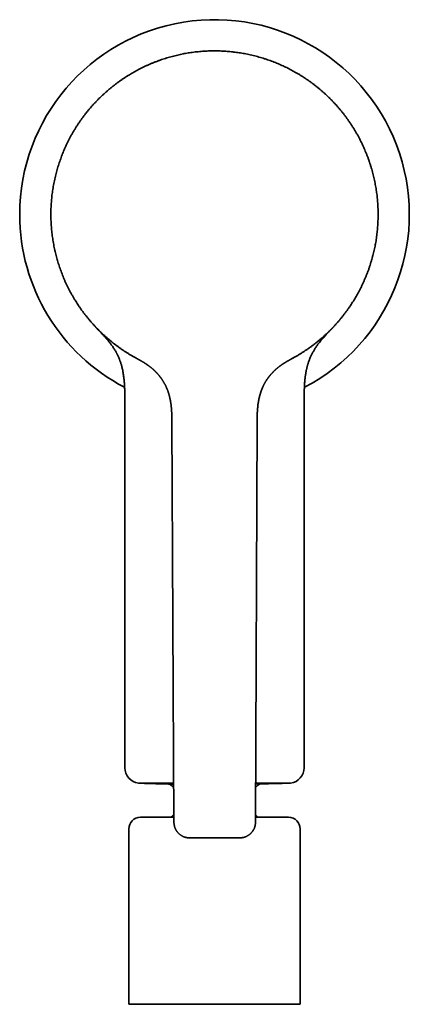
# Model space of a CAD drawing. Header units: millimetres. Extents: x 8 to 497, y 12 to 425.
# Tile 2 of 7: x 237 to 287, y 87 to 213. Entities that reach past the tile are written whole.
import ezdxf

# ---------------------------------------------------------------- set-up
doc = ezdxf.new("R2010")
doc.units = ezdxf.units.MM

msp = doc.modelspace()

# ---------------------------------------------------------------- linework, layer by layer
at = {"color": 7, "linetype": 'Continuous', "lineweight": 35}
for p, q in [((251.81, 169.82), (251.81, 169.82)), ((272.19, 169.82), (272.1, 169.77)), ((250.5, 163.61), (250.5, 117.18)), ((273.5, 117.18), (273.5, 163.61)), ((256.53, 161.66), (256.8, 110.17)), ((267.25, 110.17), (267.47, 161.66)), ((252.5, 110.82), (256.8, 110.82)), ((267.26, 110.82), (271.5, 110.82)), ((251, 109.32), (251, 86.82)), ((273, 86.82), (273, 109.32)), ((251, 86.82), (273, 86.82))]:
    msp.add_line(p, q, dxfattribs=at)
at = {"color": 7, "linetype": 'Continuous', "lineweight": 35, "flags": 128}
msp.add_lwpolyline([(261.84, 209.18), (262, 209.18), (262.07, 209.18)], dxfattribs=at)
at = {"color": 7, "linetype": 'Continuous', "lineweight": 35}
for centre, radius, start, end in [((262, 188.18), 25, 297.4796, 180), ((262, 188.18), 25, 180, 242.5199), ((252.5, 117.18), 2, 180, 262.5222), ((271.5, 117.18), 2, 277.8184, 0), ((252.5, 109.32), 1.5, 90, 180), ((262, 105.82), 7.47, 134.0902, 138.0459), ((262, 105.82), 7.48, 41.9541, 45.3035), ((271.5, 109.32), 1.5, 0, 90)]:
    msp.add_arc(centre, radius, start, end, dxfattribs=at)
for points, knots in [([(251.81, 169.82), (251.7, 169.88), (251.49, 170), (251.18, 170.18), (250.87, 170.37), (250.57, 170.56), (250.26, 170.76), (249.97, 170.96), (249.69, 171.17), (249.41, 171.37), (249.14, 171.57), (248.88, 171.78), (248.6, 172.01), (248.32, 172.25), (248.03, 172.5), (247.75, 172.75), (247.47, 173.01), (247.2, 173.28), (246.93, 173.55), (246.67, 173.82), (246.42, 174.1), (246.17, 174.37), (245.94, 174.65), (245.71, 174.93), (245.48, 175.21), (245.26, 175.49), (245.05, 175.78), (244.85, 176.06), (244.65, 176.34), (244.46, 176.62), (244.28, 176.91), (244.09, 177.21), (243.9, 177.53), (243.71, 177.86), (243.53, 178.19), (243.35, 178.52), (243.18, 178.86), (243.01, 179.21), (242.85, 179.55), (242.7, 179.89), (242.56, 180.23), (242.43, 180.57), (242.3, 180.91), (242.18, 181.25), (242.06, 181.59), (241.95, 181.93), (241.85, 182.26), (241.76, 182.59), (241.67, 182.92), (241.59, 183.25), (241.51, 183.59), (241.43, 183.95), (241.36, 184.32), (241.29, 184.7), (241.23, 185.08), (241.18, 185.45), (241.13, 185.83), (241.09, 186.21), (241.06, 186.58), (241.04, 186.95), (241.02, 187.31), (241.01, 187.67), (241, 188.03), (241, 188.39), (241.01, 188.75), (241.02, 189.1), (241.04, 189.44), (241.06, 189.78), (241.09, 190.12), (241.12, 190.47), (241.17, 190.83), (241.22, 191.21), (241.28, 191.58), (241.34, 191.96), (241.41, 192.33), (241.49, 192.71), (241.58, 193.08), (241.67, 193.44), (241.76, 193.79), (241.86, 194.14), (241.97, 194.49), (242.08, 194.83), (242.2, 195.17), (242.32, 195.51), (242.44, 195.83), (242.57, 196.15), (242.7, 196.46), (242.84, 196.77), (242.99, 197.1), (243.14, 197.43), (243.32, 197.77), (243.49, 198.1), (243.67, 198.44), (243.86, 198.77), (244.06, 199.09), (244.26, 199.42), (244.46, 199.73), (244.67, 200.04), (244.87, 200.33), (245.09, 200.63), (245.3, 200.92), (245.52, 201.2), (245.75, 201.48), (245.97, 201.75), (246.19, 202), (246.42, 202.26), (246.65, 202.51), (246.89, 202.77), (247.15, 203.03), (247.42, 203.29), (247.7, 203.56), (247.98, 203.81), (248.26, 204.06), (248.55, 204.31), (248.85, 204.55), (249.14, 204.78), (249.43, 205.01), (249.73, 205.22), (250.02, 205.43), (250.32, 205.63), (250.62, 205.83), (250.92, 206.02), (251.22, 206.2), (251.51, 206.37), (251.81, 206.54), (252.11, 206.7), (252.42, 206.87), (252.75, 207.03), (253.09, 207.2), (253.44, 207.36), (253.79, 207.51), (254.14, 207.65), (254.49, 207.79), (254.85, 207.93), (255.2, 208.05), (255.55, 208.17), (255.9, 208.27), (256.24, 208.38), (256.59, 208.47), (256.94, 208.56), (257.29, 208.64), (257.63, 208.72), (257.96, 208.79), (258.29, 208.85), (258.63, 208.91), (258.98, 208.96), (259.34, 209.01), (259.72, 209.06), (260.1, 209.09), (260.48, 209.13), (260.86, 209.15), (261.24, 209.17), (261.62, 209.18), (261.87, 209.18), (262, 209.18)], [0, 0, 0, 0, 0.0065333, 0.0130667, 0.0196, 0.0261333, 0.0326667, 0.0392, 0.04536, 0.05152, 0.05768, 0.06384, 0.0700001, 0.0768751, 0.08375, 0.090625, 0.0975, 0.104375, 0.11125, 0.118125, 0.125, 0.1315333, 0.1380667, 0.1446, 0.1511333, 0.1576667, 0.1642, 0.17036, 0.17652, 0.18268, 0.18884, 0.1950001, 0.2018751, 0.20875, 0.215625, 0.2225, 0.229375, 0.23625, 0.243125, 0.25, 0.2565333, 0.2630667, 0.2696, 0.2761333, 0.2826667, 0.2892, 0.29536, 0.30152, 0.30768, 0.31384, 0.3200001, 0.3268751, 0.33375, 0.340625, 0.3475, 0.354375, 0.36125, 0.368125, 0.375, 0.3815333, 0.3880667, 0.3946, 0.4011333, 0.4076667, 0.4142, 0.42036, 0.42652, 0.43268, 0.43884, 0.4450001, 0.4518751, 0.45875, 0.465625, 0.4725, 0.479375, 0.48625, 0.493125, 0.5, 0.5065333, 0.5130667, 0.5196, 0.5261333, 0.5326667, 0.5392, 0.54536, 0.55152, 0.55768, 0.56384, 0.5700001, 0.5768751, 0.58375, 0.590625, 0.5975, 0.604375, 0.61125, 0.618125, 0.625, 0.6315333, 0.6380667, 0.6446, 0.6511333, 0.6576667, 0.6642, 0.67036, 0.67652, 0.68268, 0.68884, 0.6950001, 0.7018751, 0.70875, 0.715625, 0.7225, 0.729375, 0.73625, 0.743125, 0.75, 0.7565333, 0.7630667, 0.7696, 0.7761333, 0.7826667, 0.7892, 0.79536, 0.80152, 0.80768, 0.81384, 0.8200001, 0.8268751, 0.83375, 0.840625, 0.8475, 0.854375, 0.86125, 0.868125, 0.875, 0.8815333, 0.8880667, 0.8946, 0.9011333, 0.9076667, 0.9142, 0.92036, 0.92652, 0.93268, 0.93884, 0.9450001, 0.9518751, 0.95875, 0.965625, 0.9725, 0.979375, 0.98625, 0.993125, 1, 1, 1, 1]), ([(262, 209.18), (262.12, 209.18), (262.36, 209.18), (262.72, 209.17), (263.08, 209.15), (263.44, 209.13), (263.81, 209.1), (264.16, 209.07), (264.5, 209.03), (264.84, 208.99), (265.18, 208.94), (265.52, 208.88), (265.86, 208.82), (266.22, 208.75), (266.6, 208.67), (266.97, 208.58), (267.34, 208.49), (267.7, 208.39), (268.07, 208.28), (268.43, 208.17), (268.79, 208.05), (269.13, 207.93), (269.47, 207.81), (269.81, 207.67), (270.14, 207.54), (270.48, 207.39), (270.8, 207.25), (271.11, 207.1), (271.42, 206.95), (271.72, 206.79), (272.02, 206.63), (272.33, 206.46), (272.65, 206.28), (272.98, 206.08), (273.3, 205.88), (273.62, 205.67), (273.93, 205.46), (274.24, 205.24), (274.55, 205.02), (274.85, 204.79), (275.14, 204.56), (275.42, 204.33), (275.69, 204.1), (275.97, 203.86), (276.23, 203.62), (276.49, 203.38), (276.74, 203.14), (276.98, 202.89), (277.22, 202.65), (277.45, 202.4), (277.69, 202.14), (277.93, 201.86), (278.18, 201.57), (278.42, 201.28), (278.65, 200.98), (278.88, 200.67), (279.1, 200.36), (279.32, 200.05), (279.53, 199.74), (279.73, 199.43), (279.92, 199.13), (280.11, 198.82), (280.29, 198.5), (280.46, 198.19), (280.63, 197.87), (280.79, 197.56), (280.94, 197.26), (281.08, 196.95), (281.22, 196.64), (281.36, 196.31), (281.5, 195.97), (281.64, 195.62), (281.77, 195.26), (281.9, 194.9), (282.01, 194.54), (282.13, 194.18), (282.23, 193.81), (282.33, 193.45), (282.42, 193.09), (282.5, 192.74), (282.57, 192.39), (282.64, 192.03), (282.71, 191.68), (282.76, 191.33), (282.81, 190.98), (282.86, 190.65), (282.89, 190.31), (282.92, 189.97), (282.95, 189.61), (282.97, 189.25), (282.99, 188.87), (283, 188.49), (283, 188.11), (283, 187.73), (282.98, 187.35), (282.97, 186.97), (282.94, 186.59), (282.91, 186.23), (282.87, 185.87), (282.83, 185.51), (282.78, 185.15), (282.73, 184.79), (282.67, 184.44), (282.6, 184.1), (282.53, 183.77), (282.46, 183.44), (282.38, 183.1), (282.29, 182.76), (282.19, 182.41), (282.08, 182.04), (281.97, 181.68), (281.85, 181.32), (281.72, 180.96), (281.59, 180.6), (281.45, 180.25), (281.3, 179.91), (281.15, 179.57), (281, 179.24), (280.85, 178.91), (280.68, 178.59), (280.52, 178.27), (280.35, 177.96), (280.18, 177.66), (280, 177.36), (279.82, 177.07), (279.64, 176.79), (279.45, 176.49), (279.24, 176.19), (279.02, 175.88), (278.79, 175.57), (278.56, 175.27), (278.33, 174.97), (278.08, 174.68), (277.84, 174.39), (277.59, 174.11), (277.34, 173.84), (277.09, 173.57), (276.84, 173.32), (276.58, 173.06), (276.32, 172.82), (276.06, 172.58), (275.8, 172.35), (275.54, 172.12), (275.27, 171.91), (275.01, 171.69), (274.73, 171.48), (274.43, 171.26), (274.13, 171.03), (273.81, 170.82), (273.5, 170.61), (273.18, 170.4), (272.85, 170.2), (272.53, 170.01), (272.3, 169.88), (272.19, 169.82)], [0, 0, 0, 0, 0.006533, 0.013067, 0.0196, 0.026133, 0.032667, 0.0392, 0.04536, 0.05152, 0.05768, 0.06384, 0.07, 0.076875, 0.08375, 0.090625, 0.0975, 0.104375, 0.11125, 0.118125, 0.125, 0.131533, 0.138067, 0.1446, 0.151133, 0.157667, 0.1642, 0.17036, 0.17652, 0.18268, 0.18884, 0.195, 0.201875, 0.20875, 0.215625, 0.2225, 0.229375, 0.23625, 0.243125, 0.25, 0.256533, 0.263067, 0.2696, 0.276133, 0.282667, 0.2892, 0.29536, 0.30152, 0.30768, 0.31384, 0.32, 0.326875, 0.33375, 0.340625, 0.3475, 0.354375, 0.36125, 0.368125, 0.375, 0.381533, 0.388067, 0.3946, 0.401133, 0.407667, 0.4142, 0.42036, 0.42652, 0.43268, 0.43884, 0.445, 0.451875, 0.45875, 0.465625, 0.4725, 0.479375, 0.48625, 0.493125, 0.5, 0.506533, 0.513067, 0.5196, 0.526133, 0.532667, 0.5392, 0.54536, 0.55152, 0.55768, 0.56384, 0.57, 0.576875, 0.58375, 0.590625, 0.5975, 0.604375, 0.61125, 0.618125, 0.625, 0.631533, 0.638067, 0.6446, 0.651133, 0.657667, 0.6642, 0.67036, 0.67652, 0.68268, 0.68884, 0.695, 0.701875, 0.70875, 0.715625, 0.7225, 0.729375, 0.73625, 0.743125, 0.75, 0.756533, 0.763067, 0.7696, 0.776133, 0.782667, 0.7892, 0.79536, 0.80152, 0.80768, 0.81384, 0.82, 0.826875, 0.83375, 0.840625, 0.8475, 0.854375, 0.86125, 0.868125, 0.875, 0.881533, 0.888067, 0.8946, 0.901133, 0.907667, 0.9142, 0.92036, 0.92652, 0.93268, 0.93884, 0.945, 0.951875, 0.95875, 0.965625, 0.9725, 0.979375, 0.98625, 0.993125, 1, 1, 1, 1]), ([(246.53, 173.98), (246.53, 173.98), (246.53, 173.98), (246.53, 173.98), (246.53, 173.98), (246.53, 173.98), (246.53, 173.97), (246.54, 173.97), (246.54, 173.97), (246.54, 173.96), (246.55, 173.96), (246.55, 173.96), (246.55, 173.95), (246.56, 173.95), (246.57, 173.94), (246.57, 173.93), (246.58, 173.92), (246.59, 173.91), (246.6, 173.9), (246.6, 173.9), (246.61, 173.89), (246.62, 173.88), (246.62, 173.88), (246.63, 173.87), (246.63, 173.87), (246.64, 173.86), (246.64, 173.85), (246.65, 173.85), (246.65, 173.84), (246.66, 173.84), (246.66, 173.84), (246.66, 173.83), (246.67, 173.83), (246.67, 173.83), (246.68, 173.82), (246.69, 173.81), (246.69, 173.8), (246.7, 173.79), (246.71, 173.78), (246.71, 173.78), (246.72, 173.77), (246.73, 173.76), (246.75, 173.74), (246.76, 173.73), (246.79, 173.7), (246.82, 173.67), (246.85, 173.63), (246.89, 173.59), (246.94, 173.54), (246.99, 173.49), (247.03, 173.44), (247.08, 173.39), (247.11, 173.36), (247.14, 173.32), (247.17, 173.3), (247.19, 173.27), (247.21, 173.25), (247.24, 173.22), (247.27, 173.18), (247.33, 173.13), (247.4, 173.05), (247.47, 172.98), (247.56, 172.89), (247.65, 172.78), (247.77, 172.65), (247.89, 172.52), (248.01, 172.39), (248.14, 172.24), (248.27, 172.09), (248.4, 171.93), (248.52, 171.78), (248.64, 171.62), (248.76, 171.47), (248.88, 171.3), (249, 171.13), (249.11, 170.94), (249.23, 170.76), (249.32, 170.61), (249.39, 170.48), (249.45, 170.37), (249.5, 170.26), (249.56, 170.15), (249.62, 170.02), (249.68, 169.9), (249.73, 169.76), (249.79, 169.62), (249.85, 169.48), (249.89, 169.35), (249.94, 169.22), (249.98, 169.09), (250.02, 168.95), (250.07, 168.8), (250.11, 168.66), (250.14, 168.5), (250.18, 168.35), (250.22, 168.18), (250.25, 168), (250.28, 167.81), (250.32, 167.62), (250.34, 167.42), (250.37, 167.21), (250.39, 167), (250.41, 166.78), (250.43, 166.57), (250.45, 166.35), (250.46, 166.12), (250.47, 165.89), (250.48, 165.65), (250.49, 165.4), (250.49, 165.15), (250.5, 164.89), (250.5, 164.63), (250.5, 164.36), (250.5, 164.09), (250.5, 163.84), (250.5, 163.68), (250.5, 163.61)], [0, 0, 0, 0, 0.003635, 0.007895, 0.011713, 0.015062, 0.016706, 0.018348, 0.020462, 0.02309, 0.025514, 0.028255, 0.031204, 0.033905, 0.039019, 0.043795, 0.049468, 0.054656, 0.059213, 0.063948, 0.068405, 0.072093, 0.075516, 0.078851, 0.082345, 0.086, 0.088123, 0.090297, 0.092659, 0.09531, 0.098257, 0.101491, 0.104704, 0.10947, 0.113817, 0.117753, 0.121332, 0.124706, 0.126059, 0.127405, 0.128923, 0.130682, 0.132562, 0.134416, 0.138075, 0.141726, 0.145414, 0.150639, 0.155937, 0.16133, 0.166676, 0.17152, 0.175834, 0.178854, 0.181548, 0.18409, 0.18668, 0.189318, 0.192004, 0.199436, 0.207211, 0.215301, 0.223678, 0.236137, 0.249163, 0.262742, 0.276861, 0.291502, 0.307383, 0.323044, 0.338449, 0.353604, 0.368521, 0.38321, 0.400241, 0.416984, 0.433456, 0.449672, 0.458809, 0.46788, 0.47726, 0.487152, 0.497558, 0.508281, 0.519504, 0.531234, 0.543476, 0.553645, 0.564155, 0.575009, 0.586215, 0.597778, 0.60949, 0.62156, 0.633995, 0.646804, 0.661065, 0.675781, 0.690962, 0.70662, 0.722765, 0.739409, 0.755569, 0.772191, 0.789281, 0.80684, 0.824868, 0.843362, 0.86232, 0.881736, 0.901603, 0.921914, 0.942283, 0.963059, 0.984228, 1, 1, 1, 1]), ([(273.5, 163.61), (273.5, 163.68), (273.5, 163.85), (273.5, 164.11), (273.5, 164.39), (273.5, 164.66), (273.51, 164.92), (273.51, 165.17), (273.51, 165.41), (273.52, 165.64), (273.53, 165.87), (273.54, 166.08), (273.55, 166.29), (273.56, 166.49), (273.58, 166.69), (273.6, 166.88), (273.61, 167.06), (273.63, 167.24), (273.65, 167.41), (273.68, 167.57), (273.7, 167.73), (273.73, 167.88), (273.75, 168.03), (273.78, 168.18), (273.81, 168.32), (273.85, 168.46), (273.88, 168.59), (273.91, 168.71), (273.94, 168.83), (273.97, 168.93), (274, 169.04), (274.04, 169.14), (274.08, 169.28), (274.14, 169.44), (274.21, 169.63), (274.29, 169.81), (274.37, 170), (274.46, 170.18), (274.54, 170.36), (274.64, 170.52), (274.73, 170.69), (274.83, 170.86), (274.94, 171.03), (275.05, 171.19), (275.16, 171.36), (275.29, 171.54), (275.43, 171.72), (275.59, 171.91), (275.74, 172.1), (275.9, 172.28), (276.04, 172.44), (276.16, 172.58), (276.27, 172.7), (276.38, 172.82), (276.48, 172.93), (276.58, 173.04), (276.68, 173.14), (276.76, 173.22), (276.82, 173.29), (276.86, 173.33), (276.91, 173.38), (276.96, 173.43), (277.01, 173.49), (277.06, 173.54), (277.11, 173.59), (277.14, 173.63), (277.18, 173.67), (277.22, 173.7), (277.24, 173.73), (277.26, 173.75), (277.28, 173.77), (277.3, 173.8), (277.31, 173.81), (277.32, 173.82)], [0, 0, 0, 0, 0.018929, 0.043983, 0.068455, 0.092325, 0.115578, 0.138203, 0.158953, 0.179133, 0.198741, 0.217779, 0.236247, 0.25415, 0.271492, 0.28828, 0.30452, 0.320221, 0.335123, 0.34952, 0.36342, 0.376832, 0.390775, 0.404168, 0.417019, 0.429338, 0.441133, 0.452412, 0.462579, 0.472323, 0.481996, 0.491714, 0.501479, 0.519038, 0.536766, 0.554679, 0.572794, 0.591128, 0.607662, 0.624399, 0.641355, 0.658543, 0.675979, 0.693675, 0.711593, 0.72937, 0.751415, 0.773121, 0.794476, 0.815467, 0.836079, 0.850559, 0.864828, 0.878871, 0.892462, 0.905486, 0.917932, 0.929791, 0.935649, 0.941348, 0.947019, 0.953158, 0.959815, 0.966991, 0.972011, 0.977249, 0.982297, 0.98693, 0.98963, 0.992166, 0.994539, 0.997068, 1, 1, 1, 1]), ([(251.81, 169.82), (251.81, 169.82), (251.81, 169.82), (251.81, 169.82), (251.82, 169.81)], [0, 0, 0, 0, 0.50021, 1, 1, 1, 1]), ([(251.95, 169.74), (251.95, 169.74), (251.91, 169.76), (251.86, 169.79), (251.82, 169.81)], [0, 0, 0, 0, 0.016345, 1, 1, 1, 1]), ([(251.94, 169.74), (251.94, 169.75), (251.94, 169.75), (251.93, 169.75), (251.91, 169.76), (251.9, 169.77), (251.89, 169.77), (251.88, 169.78), (251.87, 169.78), (251.87, 169.78), (251.87, 169.79)], [0, 0, 0, 0, 0.058883, 0.185453, 0.33285, 0.484048, 0.639049, 0.797859, 0.960481, 1, 1, 1, 1]), ([(251.95, 169.74), (251.95, 169.74), (251.96, 169.74), (251.96, 169.74), (251.96, 169.74), (251.96, 169.74), (251.96, 169.74), (251.96, 169.74), (251.96, 169.73), (251.96, 169.73), (251.96, 169.73), (251.97, 169.73), (251.97, 169.73), (251.97, 169.73), (251.97, 169.73), (251.97, 169.73), (251.98, 169.73), (251.98, 169.73), (251.98, 169.72), (251.98, 169.72), (251.99, 169.72), (251.99, 169.72), (251.99, 169.72), (251.99, 169.72), (252, 169.71), (252, 169.71), (252, 169.71), (252.01, 169.71), (252.01, 169.71), (252.01, 169.71), (252.02, 169.7), (252.02, 169.7), (252.02, 169.7), (252.03, 169.7), (252.03, 169.7), (252.04, 169.69), (252.04, 169.69), (252.06, 169.68), (252.08, 169.67), (252.1, 169.66), (252.13, 169.64), (252.15, 169.63), (252.17, 169.62), (252.2, 169.6), (252.23, 169.59), (252.27, 169.57), (252.31, 169.54), (252.34, 169.52), (252.38, 169.51), (252.41, 169.49), (252.44, 169.47), (252.47, 169.45), (252.5, 169.44), (252.53, 169.42), (252.55, 169.41), (252.58, 169.39), (252.6, 169.38), (252.62, 169.37), (252.64, 169.36), (252.66, 169.34), (252.68, 169.33), (252.71, 169.32), (252.74, 169.3), (252.77, 169.28), (252.8, 169.26), (252.84, 169.24), (252.89, 169.21), (252.93, 169.18), (252.98, 169.15), (253.03, 169.12), (253.07, 169.09), (253.11, 169.07), (253.15, 169.04), (253.19, 169.02), (253.22, 169), (253.26, 168.97), (253.29, 168.95), (253.31, 168.94), (253.33, 168.92), (253.35, 168.91), (253.38, 168.89), (253.4, 168.87), (253.44, 168.85), (253.48, 168.82), (253.51, 168.79), (253.55, 168.77), (253.59, 168.74), (253.65, 168.7), (253.7, 168.65), (253.76, 168.61), (253.8, 168.57), (253.86, 168.53), (253.92, 168.48), (253.99, 168.42), (254.04, 168.38), (254.08, 168.34), (254.1, 168.33), (254.12, 168.31), (254.13, 168.3), (254.14, 168.29), (254.15, 168.28), (254.16, 168.27), (254.18, 168.26), (254.2, 168.24), (254.22, 168.22), (254.25, 168.19), (254.29, 168.16), (254.34, 168.11), (254.39, 168.06), (254.44, 168.01), (254.48, 167.97), (254.52, 167.93), (254.55, 167.9), (254.58, 167.86), (254.62, 167.82), (254.66, 167.78), (254.7, 167.73), (254.75, 167.68), (254.79, 167.63), (254.84, 167.58), (254.89, 167.52), (254.93, 167.46), (254.97, 167.41), (255, 167.37), (255.03, 167.34), (255.05, 167.31), (255.07, 167.28), (255.09, 167.26), (255.1, 167.25), (255.11, 167.23), (255.12, 167.22), (255.13, 167.2), (255.15, 167.18), (255.17, 167.15), (255.19, 167.11), (255.22, 167.07), (255.25, 167.03), (255.29, 166.97), (255.34, 166.89), (255.4, 166.8), (255.45, 166.71), (255.5, 166.62), (255.55, 166.54), (255.6, 166.45), (255.65, 166.36), (255.69, 166.27), (255.74, 166.18), (255.77, 166.11), (255.79, 166.06), (255.81, 166.03), (255.82, 166), (255.84, 165.96), (255.85, 165.93), (255.86, 165.91), (255.87, 165.88), (255.88, 165.87), (255.88, 165.85), (255.89, 165.84), (255.89, 165.83), (255.9, 165.81), (255.91, 165.79), (255.92, 165.76), (255.94, 165.72), (255.95, 165.68), (255.98, 165.61), (256.01, 165.51), (256.06, 165.38), (256.1, 165.26), (256.13, 165.17), (256.15, 165.1), (256.17, 165.02), (256.19, 164.94), (256.22, 164.85), (256.24, 164.75), (256.26, 164.65), (256.29, 164.55), (256.31, 164.43), (256.33, 164.33), (256.35, 164.24), (256.36, 164.17), (256.37, 164.1), (256.38, 164.03), (256.39, 163.97), (256.4, 163.91), (256.41, 163.86), (256.42, 163.81), (256.42, 163.76), (256.43, 163.72), (256.43, 163.69), (256.44, 163.66), (256.44, 163.63), (256.44, 163.61), (256.44, 163.57), (256.45, 163.54), (256.45, 163.49), (256.46, 163.44), (256.47, 163.38), (256.47, 163.31), (256.48, 163.23), (256.48, 163.15), (256.49, 163.06), (256.5, 162.97), (256.5, 162.87), (256.51, 162.76), (256.51, 162.65), (256.52, 162.53), (256.52, 162.4), (256.52, 162.27), (256.53, 162.12), (256.53, 161.97), (256.53, 161.82), (256.53, 161.71), (256.53, 161.66)], [0, 0, 0, 0, 0.013578, 0.026707, 0.039387, 0.051618, 0.063399, 0.074532, 0.085232, 0.095499, 0.105332, 0.114919, 0.124054, 0.132739, 0.140972, 0.148754, 0.156085, 0.162965, 0.169381, 0.175348, 0.180867, 0.185937, 0.190559, 0.194662, 0.198334, 0.201574, 0.204382, 0.206761, 0.20871, 0.210233, 0.211332, 0.211699, 0.212284, 0.213235, 0.214552, 0.216055, 0.217538, 0.218999, 0.224329, 0.229356, 0.23408, 0.238503, 0.242869, 0.247503, 0.253311, 0.259493, 0.266048, 0.272973, 0.277794, 0.282778, 0.287924, 0.292973, 0.297616, 0.301857, 0.30549, 0.308772, 0.31171, 0.314308, 0.31665, 0.318968, 0.32165, 0.324763, 0.328305, 0.332274, 0.336667, 0.341479, 0.34687, 0.352106, 0.357207, 0.362194, 0.367091, 0.370529, 0.373944, 0.377347, 0.380727, 0.383787, 0.38643, 0.388655, 0.390469, 0.392318, 0.394637, 0.397427, 0.400685, 0.404369, 0.408042, 0.411585, 0.414998, 0.420793, 0.426179, 0.43116, 0.435743, 0.440281, 0.446505, 0.453055, 0.459938, 0.462075, 0.463953, 0.465519, 0.466772, 0.467713, 0.46851, 0.4696, 0.471161, 0.473102, 0.475422, 0.478114, 0.480871, 0.486695, 0.492065, 0.49698, 0.501442, 0.504742, 0.508, 0.511579, 0.515482, 0.519711, 0.524266, 0.52915, 0.533915, 0.538959, 0.544282, 0.549483, 0.554136, 0.558238, 0.561256, 0.563882, 0.566117, 0.567975, 0.569275, 0.570461, 0.571644, 0.573121, 0.575284, 0.57789, 0.580939, 0.584431, 0.588369, 0.592754, 0.600603, 0.60839, 0.615971, 0.623343, 0.630504, 0.637452, 0.645364, 0.65298, 0.660359, 0.667515, 0.670129, 0.672711, 0.675262, 0.677782, 0.680267, 0.682526, 0.684338, 0.685843, 0.687039, 0.687927, 0.688642, 0.690076, 0.69199, 0.694383, 0.697256, 0.70037, 0.70351, 0.713854, 0.724452, 0.735293, 0.740581, 0.746305, 0.752483, 0.75911, 0.76618, 0.773683, 0.781608, 0.789945, 0.798677, 0.807791, 0.813889, 0.819651, 0.825011, 0.829978, 0.83456, 0.838765, 0.842923, 0.846654, 0.849969, 0.852879, 0.855398, 0.857509, 0.859283, 0.86104, 0.863267, 0.866048, 0.86935, 0.873172, 0.877513, 0.882363, 0.887716, 0.893558, 0.899878, 0.906659, 0.913887, 0.92154, 0.9296, 0.938041, 0.946839, 0.956891, 0.967291, 0.977987, 0.988914, 1, 1, 1, 1]), ([(267.47, 161.66), (267.47, 161.73), (267.47, 161.86), (267.47, 162.06), (267.48, 162.27), (267.48, 162.47), (267.49, 162.67), (267.5, 162.86), (267.51, 163.05), (267.52, 163.24), (267.54, 163.41), (267.56, 163.57), (267.57, 163.72), (267.59, 163.87), (267.61, 164.01), (267.64, 164.15), (267.66, 164.28), (267.68, 164.4), (267.71, 164.53), (267.74, 164.66), (267.77, 164.81), (267.81, 164.94), (267.85, 165.07), (267.88, 165.19), (267.92, 165.31), (267.96, 165.43), (268.01, 165.57), (268.06, 165.71), (268.11, 165.82), (268.14, 165.9), (268.15, 165.94), (268.17, 165.97), (268.18, 166), (268.19, 166.02), (268.2, 166.04), (268.2, 166.05), (268.21, 166.06), (268.21, 166.07), (268.22, 166.08), (268.22, 166.1), (268.24, 166.12), (268.25, 166.15), (268.27, 166.19), (268.28, 166.22), (268.31, 166.28), (268.35, 166.35), (268.39, 166.44), (268.44, 166.52), (268.48, 166.59), (268.52, 166.67), (268.57, 166.75), (268.62, 166.84), (268.69, 166.93), (268.75, 167.04), (268.81, 167.12), (268.86, 167.18), (268.89, 167.23), (268.92, 167.26), (268.94, 167.3), (268.97, 167.33), (268.99, 167.36), (269.01, 167.39), (269.03, 167.41), (269.04, 167.42), (269.05, 167.44), (269.06, 167.44), (269.06, 167.45), (269.08, 167.47), (269.09, 167.49), (269.11, 167.51), (269.13, 167.53), (269.15, 167.56), (269.18, 167.59), (269.2, 167.62), (269.23, 167.66), (269.28, 167.71), (269.33, 167.76), (269.38, 167.82), (269.44, 167.88), (269.49, 167.94), (269.54, 167.99), (269.6, 168.05), (269.67, 168.12), (269.74, 168.18), (269.81, 168.25), (269.88, 168.31), (269.93, 168.35), (269.96, 168.38), (269.98, 168.4), (269.99, 168.41), (270, 168.42), (270.01, 168.43), (270.03, 168.44), (270.04, 168.45), (270.06, 168.47), (270.09, 168.49), (270.11, 168.51), (270.14, 168.53), (270.18, 168.56), (270.21, 168.59), (270.25, 168.62), (270.28, 168.64), (270.33, 168.68), (270.39, 168.72), (270.46, 168.77), (270.51, 168.81), (270.56, 168.85), (270.61, 168.88), (270.65, 168.91), (270.69, 168.94), (270.72, 168.96), (270.75, 168.98), (270.78, 168.99), (270.8, 169.01), (270.81, 169.02), (270.83, 169.03), (270.85, 169.05), (270.88, 169.06), (270.91, 169.08), (270.94, 169.1), (270.97, 169.12), (271.02, 169.15), (271.06, 169.18), (271.11, 169.2), (271.15, 169.23), (271.19, 169.26), (271.22, 169.28), (271.26, 169.3), (271.29, 169.31), (271.32, 169.33), (271.35, 169.35), (271.37, 169.36), (271.4, 169.38), (271.42, 169.39), (271.44, 169.4), (271.46, 169.41), (271.48, 169.42), (271.51, 169.44), (271.55, 169.46), (271.59, 169.49), (271.63, 169.51), (271.67, 169.53), (271.7, 169.55), (271.72, 169.56), (271.74, 169.57), (271.76, 169.58), (271.78, 169.59), (271.8, 169.61), (271.82, 169.62), (271.84, 169.63), (271.86, 169.64), (271.88, 169.64), (271.89, 169.65), (271.9, 169.66), (271.91, 169.66), (271.92, 169.67), (271.93, 169.68), (271.95, 169.68), (271.97, 169.7), (271.99, 169.71), (272.01, 169.72), (272.03, 169.73), (272.04, 169.73), (272.05, 169.74), (272.06, 169.75), (272.07, 169.75), (272.07, 169.75), (272.08, 169.76), (272.08, 169.76), (272.09, 169.76), (272.09, 169.76), (272.1, 169.77), (272.11, 169.78), (272.12, 169.78), (272.13, 169.79), (272.14, 169.79), (272.15, 169.8), (272.16, 169.8), (272.17, 169.81), (272.18, 169.81), (272.18, 169.81), (272.18, 169.81), (272.18, 169.81)], [0, 0, 0, 0, 0.0174337, 0.0350519, 0.0527341, 0.0703738, 0.0878803, 0.1048696, 0.121588, 0.1379716, 0.1539632, 0.1678679, 0.1813854, 0.1944853, 0.2071402, 0.219325, 0.2310155, 0.2421906, 0.2528453, 0.2662177, 0.2791646, 0.2916733, 0.3037317, 0.3153291, 0.3264559, 0.337143, 0.3511478, 0.3653834, 0.3798412, 0.3836941, 0.3874645, 0.3907966, 0.3936571, 0.3960456, 0.3975909, 0.3988446, 0.3998065, 0.4005107, 0.401407, 0.4031428, 0.405483, 0.4084278, 0.4119772, 0.4159669, 0.4199405, 0.429137, 0.4380931, 0.4458855, 0.4534825, 0.4611304, 0.4692132, 0.4789291, 0.4892074, 0.500045, 0.5114389, 0.5161517, 0.5208679, 0.5252064, 0.529122, 0.5326156, 0.5359905, 0.5388512, 0.5411987, 0.5430339, 0.5441167, 0.5448856, 0.5458413, 0.5473813, 0.5495542, 0.5522773, 0.5551976, 0.5582542, 0.561447, 0.564776, 0.568241, 0.5747667, 0.5816924, 0.588633, 0.5954787, 0.6022301, 0.6088874, 0.6154512, 0.6244838, 0.6332169, 0.6414586, 0.6492142, 0.6564924, 0.6589226, 0.6609871, 0.6626837, 0.6640123, 0.6650691, 0.6663506, 0.6682398, 0.6705389, 0.6732479, 0.6763665, 0.6797975, 0.6836168, 0.6876713, 0.691648, 0.6955393, 0.6993467, 0.7079978, 0.7162128, 0.7221591, 0.7278766, 0.733375, 0.7386618, 0.7435823, 0.7480365, 0.7510795, 0.7538552, 0.7563629, 0.7586015, 0.7606934, 0.7632068, 0.7662093, 0.7695632, 0.7732637, 0.7781249, 0.7834863, 0.7892733, 0.7951548, 0.8010944, 0.807093, 0.8112318, 0.8153988, 0.8195942, 0.8238179, 0.8280622, 0.8320462, 0.8356273, 0.8391004, 0.8420854, 0.8446179, 0.8473652, 0.8505881, 0.8570242, 0.8634716, 0.8699381, 0.8764583, 0.8830649, 0.8886554, 0.8940784, 0.8991709, 0.9039321, 0.9083618, 0.9124596, 0.916863, 0.9208056, 0.9242884, 0.927313, 0.9288643, 0.9306072, 0.932708, 0.935167, 0.9379841, 0.9422149, 0.9470597, 0.9525182, 0.9550305, 0.9575716, 0.9596927, 0.9613382, 0.9625378, 0.9629934, 0.963377, 0.9637223, 0.9640743, 0.9648221, 0.9664203, 0.9681928, 0.9701718, 0.9723804, 0.9757101, 0.9795047, 0.983783, 0.9885575, 0.9938376, 0.9996299, 1, 1, 1, 1]), ([(272.19, 169.82), (272.19, 169.82), (272.19, 169.82), (272.19, 169.82), (272.19, 169.82), (272.19, 169.82), (272.19, 169.82), (272.19, 169.82), (272.19, 169.82), (272.19, 169.82), (272.19, 169.82), (272.19, 169.82), (272.19, 169.82), (272.19, 169.82), (272.19, 169.82), (272.18, 169.81), (272.18, 169.81), (272.18, 169.81)], [0, 0, 0, 0, 0.075193, 0.385432, 0.53837, 0.55554, 0.572712, 0.589884, 0.607057, 0.624231, 0.641406, 0.660313, 0.743091, 0.824251, 0.903793, 0.992219, 1, 1, 1, 1]), ([(252.24, 115.2), (252.24, 115.2), (252.26, 115.2), (252.27, 115.2), (252.3, 115.2), (252.32, 115.19), (252.34, 115.19), (252.38, 115.19), (252.45, 115.19), (252.53, 115.19), (252.62, 115.19), (252.71, 115.18), (252.81, 115.18), (252.92, 115.18), (253.04, 115.18), (253.17, 115.17), (253.29, 115.17), (253.41, 115.17), (253.53, 115.16), (253.67, 115.16), (253.82, 115.16), (253.99, 115.15), (254.15, 115.15), (254.3, 115.14), (254.44, 115.14), (254.59, 115.13), (254.73, 115.13), (254.87, 115.13), (255.01, 115.12), (255.17, 115.12), (255.29, 115.12), (255.38, 115.11), (255.42, 115.11), (255.45, 115.11), (255.48, 115.11), (255.51, 115.11), (255.53, 115.11), (255.55, 115.11), (255.57, 115.11), (255.58, 115.11), (255.6, 115.11), (255.62, 115.11), (255.65, 115.11), (255.69, 115.1), (255.74, 115.1), (255.79, 115.1), (255.88, 115.1), (255.99, 115.1), (256.13, 115.09), (256.28, 115.09), (256.44, 115.08), (256.6, 115.08), (256.72, 115.08), (256.78, 115.07), (256.78, 115.07)], [0, 0, 0, 0, 0.0015408, 0.0089524, 0.0152615, 0.0207552, 0.0262195, 0.0317734, 0.0523455, 0.0740844, 0.0944934, 0.1158552, 0.1381785, 0.1614708, 0.1904101, 0.2193258, 0.2476693, 0.2754412, 0.3026421, 0.3292729, 0.3689315, 0.407259, 0.4442586, 0.479934, 0.5142914, 0.5479519, 0.5814175, 0.6124304, 0.6433158, 0.674094, 0.7145913, 0.7225329, 0.7302243, 0.7371795, 0.7433854, 0.7495284, 0.7547041, 0.7589129, 0.7621552, 0.7651264, 0.7686572, 0.7727497, 0.777404, 0.7858533, 0.7956907, 0.806828, 0.8183792, 0.8458833, 0.8743938, 0.9039176, 0.9344607, 0.9660284, 0.9986259, 1, 1, 1, 1]), ([(252.24, 115.2), (252.24, 115.2), (252.24, 115.2), (252.26, 115.2), (252.33, 115.2), (252.42, 115.2), (252.52, 115.2), (252.6, 115.2), (252.67, 115.2), (252.71, 115.2), (252.76, 115.2), (252.82, 115.2), (252.9, 115.2), (253, 115.2), (253.14, 115.2), (253.32, 115.2), (253.52, 115.2), (253.71, 115.2), (254.03, 115.2), (254.33, 115.2), (254.61, 115.2), (254.69, 115.2), (254.77, 115.2), (254.86, 115.2), (254.94, 115.2), (255.02, 115.2), (255.08, 115.2), (255.12, 115.2), (255.18, 115.2), (255.28, 115.2), (255.45, 115.2), (255.66, 115.2), (255.88, 115.2), (256.09, 115.2), (256.26, 115.2), (256.43, 115.2), (256.6, 115.2), (256.72, 115.2), (256.78, 115.2)], [0, 0, 0, 0, 0.001262, 0.077119, 0.1425, 0.197404, 0.24183, 0.275776, 0.298914, 0.311942, 0.320934, 0.343489, 0.365872, 0.394345, 0.42891, 0.469565, 0.516311, 0.55845, 0.58637, 0.695765, 0.708051, 0.720336, 0.732622, 0.744908, 0.757194, 0.76948, 0.781767, 0.782571, 0.788638, 0.805259, 0.827265, 0.856434, 0.892764, 0.915199, 0.936947, 0.958007, 0.978379, 1, 1, 1, 1]), ([(256.18, 115.09), (256.19, 115.09), (256.22, 115.07), (256.29, 115.03), (256.37, 114.98), (256.45, 114.92), (256.53, 114.86), (256.6, 114.8), (256.67, 114.74), (256.72, 114.68), (256.76, 114.63), (256.78, 114.61), (256.78, 114.61)], [0, 0, 0, 0, 0.022206, 0.154577, 0.284993, 0.413453, 0.537447, 0.659562, 0.779799, 0.898156, 0.971593, 1, 1, 1, 1]), ([(267.27, 115.09), (267.29, 115.1), (267.39, 115.1), (267.55, 115.1), (267.77, 115.11), (267.99, 115.11), (268.2, 115.12), (268.4, 115.12), (268.6, 115.13), (268.79, 115.13), (268.98, 115.14), (269.17, 115.14), (269.35, 115.15), (269.52, 115.15), (269.68, 115.15), (269.83, 115.16), (269.98, 115.16), (270.13, 115.16), (270.27, 115.17), (270.41, 115.17), (270.52, 115.17), (270.62, 115.17), (270.7, 115.18), (270.77, 115.18), (270.86, 115.18), (270.95, 115.18), (271.04, 115.18), (271.14, 115.19), (271.24, 115.19), (271.32, 115.19), (271.37, 115.19), (271.4, 115.19), (271.43, 115.19), (271.46, 115.19), (271.5, 115.19), (271.53, 115.19), (271.57, 115.19), (271.6, 115.19), (271.65, 115.2), (271.69, 115.2), (271.74, 115.2), (271.76, 115.2), (271.77, 115.2)], [0, 0, 0, 0, 0.012329, 0.059248, 0.105305, 0.150503, 0.19484, 0.236775, 0.277912, 0.318249, 0.357789, 0.39653, 0.434388, 0.469162, 0.503051, 0.536065, 0.568214, 0.59951, 0.631786, 0.663135, 0.693574, 0.711094, 0.728635, 0.747278, 0.767114, 0.78854, 0.811208, 0.835122, 0.860283, 0.886694, 0.894177, 0.901754, 0.909426, 0.917192, 0.925054, 0.933399, 0.942727, 0.953044, 0.964917, 0.977884, 0.991946, 1, 1, 1, 1]), ([(267.27, 115.2), (267.31, 115.2), (267.43, 115.2), (267.61, 115.2), (267.82, 115.2), (268.01, 115.2), (268.19, 115.2), (268.37, 115.2), (268.54, 115.2), (268.7, 115.2), (268.86, 115.2), (269.01, 115.2), (269.17, 115.2), (269.32, 115.2), (269.48, 115.2), (269.64, 115.2), (269.8, 115.2), (269.96, 115.2), (270.11, 115.2), (270.25, 115.2), (270.38, 115.2), (270.51, 115.2), (270.62, 115.2), (270.73, 115.2), (270.81, 115.2), (270.9, 115.2), (270.98, 115.2), (271.06, 115.2), (271.14, 115.2), (271.22, 115.2), (271.31, 115.2), (271.39, 115.2), (271.45, 115.2), (271.51, 115.2), (271.56, 115.2), (271.61, 115.2), (271.64, 115.2), (271.68, 115.2), (271.71, 115.2), (271.73, 115.2), (271.75, 115.2), (271.76, 115.2), (271.77, 115.2), (271.77, 115.2), (271.77, 115.2), (271.77, 115.2)], [0, 0, 0, 0, 0.014153, 0.041662, 0.069172, 0.092531, 0.115891, 0.139303, 0.162715, 0.185166, 0.207618, 0.230116, 0.252613, 0.276222, 0.299843, 0.326891, 0.353939, 0.381066, 0.408193, 0.434322, 0.460452, 0.486652, 0.512853, 0.533238, 0.553626, 0.574012, 0.594474, 0.614938, 0.6354, 0.662687, 0.689973, 0.717342, 0.744711, 0.767949, 0.791187, 0.814475, 0.837764, 0.860094, 0.882423, 0.904798, 0.927173, 0.95065, 0.97414, 0.998239, 1, 1, 1, 1]), ([(267.27, 114.67), (267.28, 114.67), (267.29, 114.69), (267.33, 114.73), (267.39, 114.79), (267.47, 114.86), (267.55, 114.92), (267.63, 114.98), (267.71, 115.03), (267.79, 115.08), (267.84, 115.1), (267.85, 115.11)], [0, 0, 0, 0, 0.020194, 0.103494, 0.236167, 0.371016, 0.50804, 0.643597, 0.781218, 0.920903, 1, 1, 1, 1]), ([(256.8, 110.17), (256.8, 110.14), (256.8, 110.06), (256.81, 109.96), (256.83, 109.85), (256.85, 109.75), (256.87, 109.66), (256.9, 109.56), (256.93, 109.48), (256.96, 109.39), (257, 109.31), (257.04, 109.24), (257.07, 109.17), (257.11, 109.1), (257.16, 109.04), (257.2, 108.98), (257.24, 108.93), (257.28, 108.88), (257.32, 108.83), (257.37, 108.78), (257.44, 108.72), (257.51, 108.65), (257.59, 108.59), (257.67, 108.53), (257.76, 108.47), (257.85, 108.42), (257.94, 108.37), (258.03, 108.33), (258.12, 108.3), (258.21, 108.27), (258.3, 108.24), (258.4, 108.22), (258.48, 108.2), (258.57, 108.19), (258.63, 108.19), (258.67, 108.18), (258.69, 108.18), (258.71, 108.18), (258.74, 108.18), (258.77, 108.18), (258.79, 108.18), (258.8, 108.18)], [0, 0, 0, 0, 0.034575, 0.0686, 0.101972, 0.134591, 0.166366, 0.197211, 0.227046, 0.255801, 0.28341, 0.309819, 0.334977, 0.358843, 0.383995, 0.407442, 0.429151, 0.449183, 0.468931, 0.488884, 0.520629, 0.552818, 0.585409, 0.617494, 0.649872, 0.682494, 0.715166, 0.746784, 0.777123, 0.806182, 0.838473, 0.869073, 0.899021, 0.924068, 0.949134, 0.95577, 0.962437, 0.969214, 0.977467, 0.987728, 1, 1, 1, 1]), ([(265.26, 108.18), (265.27, 108.18), (265.29, 108.18), (265.31, 108.18), (265.34, 108.18), (265.36, 108.18), (265.39, 108.18), (265.44, 108.19), (265.51, 108.2), (265.58, 108.21), (265.66, 108.22), (265.76, 108.24), (265.85, 108.27), (265.94, 108.3), (266.03, 108.33), (266.12, 108.37), (266.21, 108.42), (266.3, 108.47), (266.38, 108.53), (266.46, 108.58), (266.54, 108.65), (266.61, 108.71), (266.68, 108.78), (266.74, 108.84), (266.78, 108.89), (266.82, 108.94), (266.86, 108.99), (266.9, 109.05), (266.94, 109.11), (266.98, 109.17), (267.02, 109.24), (267.06, 109.31), (267.1, 109.39), (267.13, 109.48), (267.16, 109.56), (267.19, 109.66), (267.21, 109.75), (267.23, 109.85), (267.25, 109.96), (267.25, 110.06), (267.26, 110.14), (267.26, 110.17)], [0, 0, 0, 0, 0.01064, 0.019802, 0.027483, 0.033724, 0.039443, 0.061686, 0.08132, 0.101008, 0.130953, 0.16155, 0.19384, 0.222897, 0.253234, 0.28485, 0.317519, 0.350138, 0.382513, 0.414596, 0.445711, 0.476463, 0.506813, 0.536728, 0.555295, 0.574442, 0.595148, 0.617395, 0.641156, 0.665023, 0.690182, 0.71659, 0.7442, 0.772955, 0.80279, 0.833635, 0.86541, 0.89803, 0.931401, 0.965425, 1, 1, 1, 1]), ([(258.8, 108.18), (258.8, 108.18), (258.81, 108.18), (258.82, 108.18), (258.83, 108.18), (258.86, 108.18), (258.89, 108.18), (258.92, 108.18), (258.96, 108.18), (259.01, 108.18), (259.06, 108.18), (259.12, 108.18), (259.18, 108.18), (259.25, 108.18), (259.33, 108.18), (259.41, 108.18), (259.49, 108.18), (259.58, 108.18), (259.67, 108.18), (259.77, 108.18), (259.87, 108.18), (259.98, 108.18), (260.09, 108.18), (260.21, 108.18), (260.32, 108.18), (260.45, 108.18), (260.57, 108.18), (260.7, 108.18), (260.83, 108.18), (260.96, 108.18), (261.1, 108.18), (261.24, 108.18), (261.37, 108.18), (261.51, 108.18), (261.65, 108.18), (261.79, 108.18), (261.93, 108.18), (262.02, 108.18), (262.07, 108.18)], [0, 0, 0, 0, 0.027813, 0.055669, 0.083626, 0.111739, 0.139877, 0.167367, 0.194852, 0.22238, 0.250001, 0.278195, 0.306252, 0.334226, 0.362169, 0.390328, 0.417981, 0.445447, 0.472778, 0.500031, 0.527848, 0.555706, 0.583662, 0.611773, 0.639904, 0.667386, 0.694862, 0.722382, 0.749996, 0.778623, 0.806967, 0.835081, 0.863019, 0.890835, 0.91809, 0.945333, 0.972619, 1, 1, 1, 1]), ([(262.07, 108.18), (262.11, 108.18), (262.21, 108.18), (262.35, 108.18), (262.49, 108.18), (262.63, 108.18), (262.76, 108.18), (262.9, 108.18), (263.03, 108.18), (263.16, 108.18), (263.29, 108.18), (263.42, 108.18), (263.55, 108.18), (263.68, 108.18), (263.8, 108.18), (263.91, 108.18), (264.02, 108.18), (264.13, 108.18), (264.23, 108.18), (264.33, 108.18), (264.43, 108.18), (264.52, 108.18), (264.6, 108.18), (264.69, 108.18), (264.76, 108.18), (264.83, 108.18), (264.9, 108.18), (264.96, 108.18), (265.02, 108.18), (265.07, 108.18), (265.11, 108.18), (265.15, 108.18), (265.18, 108.18), (265.21, 108.18), (265.23, 108.18), (265.25, 108.18), (265.25, 108.18), (265.25, 108.18), (265.26, 108.18)], [0, 0, 0, 0, 0.027803, 0.055656, 0.083616, 0.111738, 0.139879, 0.167366, 0.194845, 0.222365, 0.249975, 0.278612, 0.306966, 0.335087, 0.363031, 0.39085, 0.418104, 0.445343, 0.47262, 0.499986, 0.52789, 0.555693, 0.583449, 0.611212, 0.63904, 0.666485, 0.694096, 0.721922, 0.750013, 0.778649, 0.807002, 0.835122, 0.863063, 0.890879, 0.91813, 0.945366, 0.972638, 1, 1, 1, 1])]:
    msp.add_open_spline(points, degree=3, knots=knots, dxfattribs=at)

doc.saveas('drawing.dxf')
